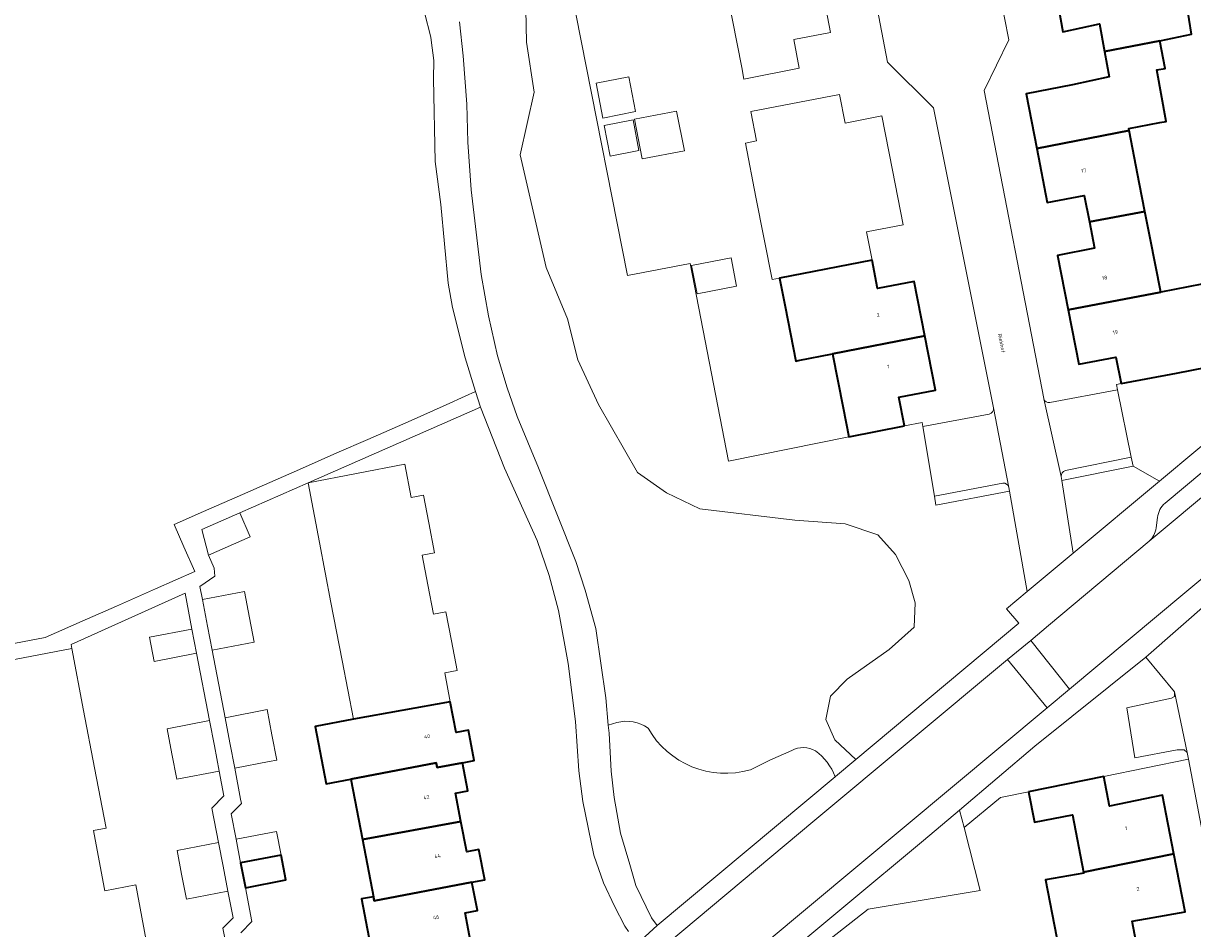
# Model space of a CAD drawing. Header units: metres. Extents: x 197700 to 204338, y 317132 to 325229.
# Tile 71 of 256: x 198974 to 199086, y 320044 to 320131. Entities that reach past the tile are written whole.
import ezdxf
from ezdxf.enums import TextEntityAlignment as Align

# ---------------------------------------------------------------- set-up
doc = ezdxf.new("R2010")
doc.units = ezdxf.units.M
for name, color, linetype, lineweight in [('B-WE-GR-BEPLANTING_CULTUUR_BODEMBEDEKKER-GV', 90, 'Continuous', 18), ('B-WE-GR-BEPLANTING_CULTUUR_HEESTERS-GV', 90, 'Continuous', 18), ('B-WE-OG-BEBOUWING-GV', 7, 'Continuous', 35), ('B-WE-OG-BEBOUWING-T18', 10, 'Continuous', 18), ('B-WE-OG-TERREIN_CULTUURSCHEIDING-GV', 7, 'Continuous', 18), ('B-WE-OG-TERREIN_ERF-GV', 7, 'Continuous', 18), ('B-WE-OG-TOPOGRAFIE-T18', 10, 'Continuous', 18), ('B-WE-VH-VERHARDING_ASFALT-GV', 252, 'Continuous', 18), ('B-WE-VH-VERHARDING_BETONSTRAATSTEEN-GV', 252, 'Continuous', 18), ('B-WE-VH-VERHARDING_TEGEL-GV', 252, 'Continuous', 18)]:
    doc.layers.add(name, color=color, linetype=linetype, lineweight=lineweight)
doc.styles.add('NLCS-ISO-M200-T18', font='NLCS-ISO.ttf', dxfattribs={"height": 0.36})

msp = doc.modelspace()

# ---------------------------------------------------------------- linework, layer by layer
at = {"layer": 'B-WE-GR-BEPLANTING_CULTUUR_BODEMBEDEKKER-GV'}
for points in [[(199073.607, 320086.859), (199074.681, 320079.924), (199082.928, 320086.807), (199080.411, 320088.237)], [(199046.075, 320038.83), (199055.085, 320045.867), (199065.79, 320047.67), (199064.273, 320053.688), (199063.82, 320055.345), (199060.379, 320052.429), (199045.527, 320040.08)]]:
    msp.add_lwpolyline(points, close=True, dxfattribs=at)
at = {"layer": 'B-WE-GR-BEPLANTING_CULTUUR_HEESTERS-GV'}
for points in [[(199022.33, 320131.92), (199022.419, 320128.802), (199023.132, 320123.99), (199021.795, 320118.02), (199024.29, 320107.237), (199026.34, 320102.336), (199027.32, 320098.416), (199029.28, 320094.138), (199033.023, 320087.634), (199035.785, 320085.673), (199038.993, 320084.158), (199048.082, 320083.089), (199052.894, 320082.733), (199056.013, 320081.663), (199057.706, 320079.792), (199058.953, 320077.297), (199059.577, 320075.158), (199059.488, 320072.842), (199057.082, 320070.703), (199053.072, 320067.852), (199051.468, 320066.248), (199051.023, 320064.02), (199051.892, 320062.071), (199053.886, 320060.173), (199069.48, 320073.228), (199068.315, 320074.595), (199070.27, 320076.251), (199068.596, 320085.845), (199061.546, 320084.507), (199061.406, 320085.356), (199060.312, 320092.019), (199060.238, 320092.412), (199058.54, 320092.09), (199053.23, 320091.04), (199041.73, 320088.72), (199038.06, 320107.61), (199032.06, 320106.46), (199023.21, 320151.39)], [(199031.048, 320063.721), (199030.229, 320063.471), (199030.298, 320062.714), (199030.503, 320059.06), (199030.806, 320056.558), (199031.412, 320053.154), (199032.287, 320050.151)], [(199047.769, 320061.056), (199045.678, 320060.116), (199043.816, 320059.201)], [(199032.287, 320050.151), (199032.87, 320048.149), (199034.374, 320045.048), (199034.917, 320044.294), (199051.93, 320058.537)]]:
    msp.add_lwpolyline(points, dxfattribs=at)
for points in [[(199079.26, 320096.13), (199078.831, 320096.043), (199078.93, 320095.553), (199080.239, 320089.085), (199080.411, 320088.237), (199082.928, 320086.807), (199115.922, 320114.343), (199098.575, 320110.891), (199099.925, 320103.702), (199094.442, 320099.059), (199088.945, 320097.996), (199084.56, 320097.14)], [(199063.82, 320055.345), (199064.273, 320053.688), (199067.722, 320056.551), (199070.42, 320057.1), (199077.6, 320058.56), (199085.707, 320060.208), (199085.582, 320060.862), (199085.281, 320061.112), (199084.631, 320061.111), (199080.579, 320060.356), (199079.823, 320065.111), (199084.074, 320066.066), (199084.374, 320066.217), (199084.374, 320066.667), (199081.617, 320069.968), (199071.023, 320061.449)]]:
    msp.add_lwpolyline(points, close=True, dxfattribs=at)
for points in [[(199034.029, 320063.184, 0.2207331), (199031.048, 320063.721)], [(199043.816, 320059.201, -0.3460213), (199034.029, 320063.184)], [(199050.032, 320061.002, 0.2641968), (199047.769, 320061.056)], [(199051.93, 320058.537, 0.1519257), (199050.032, 320061.002)]]:
    msp.add_lwpolyline(points, format="xyb", dxfattribs=at)
at = {"layer": 'B-WE-OG-BEBOUWING-GV'}
for points in [[(199072.765, 320134.98), (199073.7, 320129.773), (199077.212, 320130.545), (199077.684, 320127.891), (199082.971, 320128.903), (199086.004, 320129.559), (199085.546, 320132.357), (199084.577, 320132.183), (199083.764, 320137.037), (199081.598, 320136.654)], [(199071.198, 320118.62), (199080.034, 320120.329), (199079.998, 320120.515), (199082.983, 320121.097), (199083.56, 320121.21), (199082.693, 320126.126), (199083.49, 320126.28), (199082.971, 320128.903), (199077.684, 320127.891), (199078.112, 320125.482), (199074.612, 320124.696), (199070.18, 320123.83)], [(199076.231, 320111.608), (199081.541, 320112.606), (199081.032, 320115.214), (199080.034, 320120.329), (199071.198, 320118.62), (199072.21, 320113.44), (199075.738, 320114.13)], [(199076.231, 320111.608), (199076.726, 320109.078), (199073.197, 320108.388), (199074.214, 320103.189), (199083.049, 320104.883), (199082.039, 320110.057), (199081.541, 320112.606)], [(199051.677, 320098.984), (199060.505, 320100.71), (199059.49, 320105.9), (199055.976, 320105.224), (199055.446, 320107.932), (199046.6, 320106.225), (199047.134, 320103.496), (199048.151, 320098.295), (199048.381, 320098.34)], [(199084.56, 320097.14), (199088.945, 320097.996), (199088.498, 320100.284), (199087.434, 320105.739), (199086.984, 320105.651), (199083.049, 320104.883), (199074.214, 320103.189), (199075.23, 320097.99), (199078.75, 320098.65), (199079.26, 320096.13)], [(199058.54, 320092.09), (199058.02, 320094.83), (199061.52, 320095.52), (199060.505, 320100.71), (199051.677, 320098.984), (199052.69, 320093.801), (199053.23, 320091.04)], [(199005.857, 320064.039), (199002.215, 320063.341), (199003.269, 320057.843), (199005.622, 320058.294), (199013.769, 320059.853), (199013.853, 320059.414), (199016.276, 320059.881), (199017.418, 320060.1), (199016.861, 320063.002), (199015.683, 320062.776), (199015.124, 320065.692)], [(199005.622, 320058.294), (199006.726, 320052.536), (199016.132, 320054.261), (199015.615, 320056.953), (199016.794, 320057.179), (199016.276, 320059.881), (199013.853, 320059.414), (199013.769, 320059.853)], [(199070.42, 320057.1), (199070.98, 320054.18), (199074.62, 320054.88), (199075.67, 320049.418), (199084.297, 320051.178), (199083.21, 320056.76), (199078.16, 320055.71), (199077.6, 320058.56)], [(199007.776, 320047.06), (199007.853, 320046.658), (199017.196, 320048.449), (199018.423, 320048.684), (199017.867, 320051.581), (199016.689, 320051.355), (199016.132, 320054.261), (199006.726, 320052.536)], [(198998.952, 320051.046), (198995.076, 320050.302), (198995.533, 320047.917), (198999.41, 320048.661)], [(199080.845, 320042.036), (199080.33, 320044.72), (199082.33, 320045.076), (199085.38, 320045.62), (199084.297, 320051.178), (199075.67, 320049.418), (199075.688, 320049.324), (199072.035, 320048.673), (199073.09, 320043.26), (199073.653, 320040.359), (199080.873, 320041.891)], [(199007.776, 320047.06), (199006.648, 320046.844), (199007.76, 320041.041), (199017.057, 320042.802), (199016.537, 320045.511), (199017.716, 320045.737), (199017.196, 320048.449), (199007.853, 320046.658)]]:
    msp.add_lwpolyline(points, close=True, dxfattribs=at)
at = {"layer": 'B-WE-OG-TERREIN_CULTUURSCHEIDING-GV'}
for points in [[(199051.93, 320058.537), (199051.947, 320058.551), (199053.886, 320060.173), (199051.892, 320062.071), (199051.023, 320064.02), (199051.468, 320066.248), (199053.072, 320067.852), (199057.082, 320070.703), (199059.488, 320072.842), (199059.577, 320075.158), (199058.953, 320077.297), (199057.706, 320079.792), (199056.013, 320081.663), (199052.894, 320082.733), (199048.082, 320083.089), (199038.993, 320084.158), (199035.785, 320085.673), (199033.023, 320087.634), (199029.28, 320094.138), (199027.32, 320098.416), (199026.34, 320102.336), (199024.29, 320107.237), (199021.795, 320118.02), (199023.132, 320123.99), (199022.419, 320128.802), (199022.33, 320131.92)], [(199015.999, 320130.727), (199016.353, 320127.474), (199016.709, 320122.869), (199016.814, 320119.215), (199017.121, 320114.66), (199018.082, 320106.552), (199018.788, 320102.599), (199019.644, 320098.795), (199020.549, 320095.742), (199021.502, 320092.99), (199023.56, 320088.086), (199027.124, 320079.129), (199028.029, 320076.377), (199029.034, 320072.724), (199029.993, 320066.068), (199030.229, 320063.471), (199031.048, 320063.721)], [(199043.816, 320059.201), (199045.678, 320060.116), (199047.769, 320061.056)]]:
    msp.add_lwpolyline(points, dxfattribs=at)
for points in [[(199031.048, 320063.721, -0.2207331), (199034.029, 320063.184)], [(199034.029, 320063.184, 0.3460213), (199043.816, 320059.201)], [(199047.769, 320061.056, -0.2641968), (199050.032, 320061.002)], [(199050.032, 320061.002, -0.1519257), (199051.93, 320058.537)]]:
    msp.add_lwpolyline(points, format="xyb", dxfattribs=at)
at = {"layer": 'B-WE-OG-TERREIN_ERF-GV'}
for points in [[(199092.437, 320200.02), (199089.36, 320199.43), (199090, 320196.18), (199084.56, 320195.12), (199084.849, 320193.727), (199086.621, 320184.701), (199084.37, 320184.22), (199057.392, 320178.888), (199054.881, 320178.436), (199058.948, 320157.678), (199062.72, 320158.509), (199068.544, 320129.011), (199066.184, 320124.158), (199071.862, 320094.719), (199071.869, 320094.687)], [(199067.061, 320093.809), (199061.338, 320122.517), (199056.928, 320126.871), (199051.305, 320156.236)], [(199023.21, 320151.39), (199032.06, 320106.46), (199038.06, 320107.61), (199041.73, 320088.72), (199053.23, 320091.04), (199052.69, 320093.801), (199051.677, 320098.984), (199048.381, 320098.34), (199048.151, 320098.295), (199047.134, 320103.496), (199046.6, 320106.225), (199045.892, 320106.088), (199044.347, 320113.97), (199043.335, 320119.138), (199044.397, 320119.346), (199043.849, 320122.142), (199052.33, 320123.79), (199052.88, 320121.043), (199056.39, 320121.73), (199057.409, 320116.53), (199058.43, 320111.32), (199054.916, 320110.641), (199055.446, 320107.932), (199055.976, 320105.224), (199059.49, 320105.9), (199060.505, 320100.71), (199061.52, 320095.52), (199058.02, 320094.83), (199058.54, 320092.09), (199060.238, 320092.412), (199060.312, 320092.019), (199066.663, 320093.224)], [(199050.477, 320134.906), (199051.49, 320129.72), (199047.982, 320129.033), (199048.49, 320126.29), (199043.2, 320125.25), (199042.984, 320126.356), (199041.647, 320133.201)], [(199072.446, 320094.322), (199078.93, 320095.553), (199078.831, 320096.043), (199079.26, 320096.13), (199078.75, 320098.65), (199075.23, 320097.99), (199074.214, 320103.189), (199073.197, 320108.388), (199076.726, 320109.078), (199076.231, 320111.608), (199075.738, 320114.13), (199072.21, 320113.44), (199071.198, 320118.62), (199070.18, 320123.83), (199074.612, 320124.696), (199078.112, 320125.482), (199077.684, 320127.891), (199077.212, 320130.545), (199073.7, 320129.773), (199072.765, 320134.98)], [(199085.546, 320132.357), (199086.004, 320129.559), (199082.971, 320128.903), (199083.49, 320126.28), (199082.693, 320126.126), (199083.56, 320121.21), (199082.983, 320121.097), (199079.998, 320120.515), (199080.034, 320120.329), (199081.032, 320115.214), (199081.541, 320112.606), (199082.039, 320110.057), (199083.049, 320104.883), (199086.984, 320105.651)], [(199032.174, 320043.728), (199031.824, 320044.244), (199030.82, 320046.146), (199029.767, 320048.398), (199028.863, 320051.05), (199027.806, 320056.154), (199027.401, 320059.108), (199027.094, 320063.812), (199026.387, 320069.368), (199025.479, 320074.423), (199024.575, 320077.776), (199023.419, 320081.128), (199020.308, 320088.033), (199017.999, 320093.888), (199001.524, 320086.644), (199010.768, 320088.416), (199011.379, 320085.227), (199012.557, 320085.453), (199013.065, 320082.807), (199013.613, 320079.948), (199012.434, 320079.722), (199012.98, 320076.878), (199013.516, 320074.08), (199014.695, 320074.306), (199015.228, 320071.521), (199015.767, 320068.712), (199014.589, 320068.486), (199015.124, 320065.692), (199015.683, 320062.776), (199016.861, 320063.002), (199017.418, 320060.1), (199016.276, 320059.881), (199016.794, 320057.179), (199015.615, 320056.953), (199016.132, 320054.261), (199016.689, 320051.355), (199017.867, 320051.581), (199018.423, 320048.684), (199017.196, 320048.449), (199017.716, 320045.737), (199016.537, 320045.511), (199017.057, 320042.802)], [(199007.76, 320041.041), (199006.648, 320046.844), (199007.776, 320047.06), (199006.726, 320052.536), (199005.622, 320058.294), (199003.269, 320057.843), (199002.215, 320063.341), (199005.857, 320064.039), (199004.784, 320069.637), (199003.715, 320075.212), (199002.619, 320080.929), (199001.524, 320086.644), (198994.992, 320083.772), (198996.002, 320081.475), (198991.997, 320079.714), (198992.543, 320078.472), (198992.6, 320077.717), (198991.18, 320076.727), (198991.417, 320075.492), (198995.432, 320076.262), (198995.92, 320073.718), (198996.364, 320071.405), (198992.348, 320070.635), (198993.585, 320064.184), (198997.601, 320064.955), (198998.063, 320062.545), (198998.528, 320060.121), (198997.809, 320059.983), (198994.512, 320059.351), (198995.077, 320056.404), (198995.156, 320055.99), (198994.175, 320054.996), (198994.642, 320052.562), (198998.519, 320053.305), (198998.952, 320051.046), (198999.41, 320048.661), (198995.533, 320047.917), (198996.152, 320044.689), (198995.079, 320043.609)], [(198993.966, 320040.95), (198993.37, 320044.055), (198994.353, 320045.044), (198993.851, 320047.594), (198989.886, 320046.834), (198989.429, 320049.219), (198988.995, 320051.479), (198992.96, 320052.239), (198992.326, 320055.543), (198993.478, 320056.71), (198993.026, 320059.066), (198988.968, 320058.288), (198988.503, 320060.713), (198988.041, 320063.121), (198992.099, 320063.899), (198990.862, 320070.35), (198986.804, 320069.572), (198986.361, 320071.885), (198990.418, 320072.663), (198989.762, 320076.088), (198978.885, 320071.187), (198978.933, 320070.799), (198980.065, 320064.859), (198981.109, 320059.385), (198982.208, 320053.619), (198980.999, 320053.389), (198982.035, 320047.954), (198982.095, 320047.637), (198985.042, 320048.199), (198986.057, 320042.877)], [(199089.613, 320039.742), (199085.707, 320060.208), (199077.6, 320058.56), (199078.16, 320055.71), (199083.21, 320056.76), (199084.297, 320051.178), (199085.38, 320045.62), (199082.33, 320045.076), (199080.33, 320044.72), (199080.845, 320042.036)], [(199073.09, 320043.26), (199072.035, 320048.673), (199075.688, 320049.324), (199075.67, 320049.418), (199074.62, 320054.88), (199070.98, 320054.18), (199070.42, 320057.1), (199067.722, 320056.551), (199064.273, 320053.688), (199065.79, 320047.67), (199055.085, 320045.867), (199046.075, 320038.83)]]:
    msp.add_lwpolyline(points, dxfattribs=at)
for points in [[(199032.196, 320125.463), (199032.838, 320122.14), (199029.699, 320121.534), (199029.057, 320124.857)], [(199030.409, 320117.885), (199029.839, 320120.831), (199032.595, 320121.363), (199033.164, 320118.417)], [(199032.732, 320121.414), (199036.768, 320122.194), (199037.503, 320118.395), (199033.467, 320117.615)], [(199041.972, 320108.154), (199042.496, 320105.441), (199038.724, 320104.712), (199038.2, 320107.425)]]:
    msp.add_lwpolyline(points, close=True, dxfattribs=at)
for points in [[(199071.869, 320094.687, 0.3929476), (199072.446, 320094.322)], [(199066.663, 320093.224, 0.4069575), (199067.061, 320093.809)]]:
    msp.add_lwpolyline(points, format="xyb", dxfattribs=at)
at = {"layer": 'B-WE-VH-VERHARDING_ASFALT-GV'}
for points in [[(199054.924, 320156.914), (199051.305, 320156.236), (199056.928, 320126.871), (199061.338, 320122.517), (199067.061, 320093.809), (199068.531, 320086.212), (199068.535, 320086.193), (199068.596, 320085.845), (199070.27, 320076.251), (199074.681, 320079.924), (199073.607, 320086.859), (199073.547, 320087.244), (199071.869, 320094.687), (199071.862, 320094.719), (199066.184, 320124.158), (199068.544, 320129.011), (199062.72, 320158.509), (199058.948, 320157.678), (199054.881, 320178.436), (199054.028, 320178.268), (199052.013, 320177.874), (199050.862, 320177.648)], [(199102.771, 320098.447), (199101.938, 320097.75), (199081.959, 320081.051), (199072.335, 320072.999), (199070.624, 320071.574), (199074.345, 320066.915), (199102.187, 320090.19), (199142.637, 320123.952), (199138.798, 320128.53), (199119.731, 320112.594)], [(199068.417, 320069.735), (199072.192, 320065.117), (199074.345, 320066.915), (199070.624, 320071.574)]]:
    msp.add_lwpolyline(points, close=True, dxfattribs=at)
msp.add_lwpolyline([(199035.982, 320034.893), (199072.192, 320065.117), (199068.417, 320069.735), (199049.969, 320054.368), (199033.144, 320040.281)], dxfattribs=at)
at = {"layer": 'B-WE-VH-VERHARDING_BETONSTRAATSTEEN-GV'}
for points in [[(199081.959, 320081.051), (199101.938, 320097.75)], [(199098.075, 320096.92), (199083.481, 320084.714)], [(199073.942, 320087.811), (199080.239, 320089.085), (199078.93, 320095.553), (199072.446, 320094.322)], [(199071.869, 320094.687), (199073.547, 320087.244)], [(199066.663, 320093.224), (199060.312, 320092.019), (199061.406, 320085.356), (199067.95, 320086.598)], [(199068.531, 320086.212), (199067.061, 320093.809)], [(199082.749, 320083.324), (199082.609, 320082.329)], [(199087.814, 320075.38), (199081.617, 320069.968), (199084.374, 320066.667), (199085.582, 320060.862), (199085.707, 320060.208), (199089.613, 320039.742), (199085.768, 320033.981), (199082.266, 320033.378), (199088.695, 320000)]]:
    msp.add_lwpolyline(points, dxfattribs=at)
for points in [[(199072.446, 320094.322, -0.3929476), (199071.869, 320094.687)], [(199067.061, 320093.809, -0.4069575), (199066.663, 320093.224)], [(199073.547, 320087.244, -0.401065), (199073.942, 320087.811)], [(199067.95, 320086.598, -0.4071678), (199068.531, 320086.212)], [(199083.481, 320084.714, 0.1992316), (199082.749, 320083.324)], [(199082.609, 320082.329, -0.1678391), (199081.959, 320081.051)]]:
    msp.add_lwpolyline(points, format="xyb", dxfattribs=at)
msp.add_lwpolyline([(199085.582, 320060.862), (199084.374, 320066.667), (199084.374, 320066.217), (199084.074, 320066.066), (199079.823, 320065.111), (199080.579, 320060.356), (199084.631, 320061.111), (199085.281, 320061.112)], close=True, dxfattribs=at)
at = {"layer": 'B-WE-VH-VERHARDING_TEGEL-GV'}
for points in [[(199133.253, 320113.227), (199153.995, 320130.54), (199163.133, 320138.224), (199165.07, 320139.827), (199163.653, 320141.494), (199162.564, 320140.585), (199144.824, 320125.777), (199142.637, 320123.952), (199102.187, 320090.19), (199074.345, 320066.915), (199072.192, 320065.117), (199035.982, 320034.893)], [(199148.277, 320139.131), (199131.687, 320125.191), (199130.546, 320126.548), (199126.777, 320123.402), (199125.131, 320122.028), (199115.922, 320114.343), (199082.928, 320086.807), (199074.681, 320079.924), (199070.27, 320076.251), (199068.315, 320074.595), (199069.48, 320073.228), (199053.886, 320060.173), (199051.947, 320058.551), (199051.93, 320058.537), (199034.917, 320044.294), (199032.977, 320042.544), (199029.228, 320039.787), (199027.029, 320038.283), (199024.958, 320037.012), (199026.111, 320035.396)], [(199012.645, 320131.625), (199013.249, 320129.273), (199013.29, 320128.968), (199013.553, 320127.021), (199013.505, 320125.269), (199013.666, 320117.36), (199014.221, 320113.256), (199014.931, 320105.748), (199015.335, 320103.396), (199016.542, 320098.592), (199017.547, 320095.389), (199017.999, 320093.888), (199020.308, 320088.033), (199023.419, 320081.128), (199024.575, 320077.776), (199025.479, 320074.423), (199026.387, 320069.368), (199027.094, 320063.812), (199027.401, 320059.108), (199027.806, 320056.154), (199028.863, 320051.05), (199029.767, 320048.398), (199030.82, 320046.146), (199031.824, 320044.244), (199032.174, 320043.728)], [(199032.977, 320042.544), (199034.917, 320044.294), (199034.374, 320045.048), (199032.87, 320048.149), (199032.287, 320050.151), (199031.412, 320053.154), (199030.806, 320056.558), (199030.503, 320059.06), (199030.298, 320062.714), (199030.229, 320063.471), (199029.993, 320066.068), (199029.034, 320072.724), (199028.029, 320076.377), (199027.124, 320079.129), (199023.56, 320088.086), (199021.502, 320092.99), (199020.549, 320095.742), (199019.644, 320098.795), (199018.788, 320102.599), (199018.082, 320106.552), (199017.121, 320114.66), (199016.814, 320119.215), (199016.709, 320122.869), (199016.353, 320127.474), (199015.999, 320130.727)], [(199027.617, 320026.807), (199030.394, 320028.325), (199035.393, 320031.784), (199039.116, 320034.636), (199041.008, 320036.257), (199044.288, 320039.05), (199045.527, 320040.08), (199060.379, 320052.429), (199063.82, 320055.345), (199071.023, 320061.449), (199081.617, 320069.968), (199087.814, 320075.38), (199090.113, 320077.234), (199129.424, 320110.002), (199133.253, 320113.227)], [(199083.481, 320084.714), (199098.075, 320096.92)], [(198995.079, 320043.609), (198996.152, 320044.689), (198995.533, 320047.917), (198995.076, 320050.302), (198994.642, 320052.562), (198994.175, 320054.996), (198995.156, 320055.99), (198995.077, 320056.404), (198994.512, 320059.351), (198994.047, 320061.775), (198993.585, 320064.184), (198992.348, 320070.635), (198991.905, 320072.948), (198991.417, 320075.492), (198991.18, 320076.727), (198992.6, 320077.717), (198992.543, 320078.472), (198991.997, 320079.714), (198991.367, 320082.178), (198994.992, 320083.772), (199001.524, 320086.644), (199017.999, 320093.888), (199017.547, 320095.389), (199016.547, 320094.938), (199014.717, 320094.091), (199011.083, 320092.493), (199007.239, 320090.803), (199004.282, 320089.503), (199000.694, 320087.925), (198996.849, 320086.235), (198995.256, 320085.534), (198991.538, 320083.899), (198988.721, 320082.661), (198989.656, 320080.534), (198990.7, 320078.159), (198986.938, 320076.505), (198983.19, 320074.857), (198979.911, 320073.415), (198976.391, 320071.867), (198963.357, 320069.364)], [(199073.607, 320086.859), (199080.411, 320088.237), (199080.239, 320089.085), (199073.942, 320087.811)], [(199067.95, 320086.598), (199061.406, 320085.356), (199061.546, 320084.507), (199068.596, 320085.845)], [(199073.547, 320087.244), (199073.607, 320086.859)], [(199068.596, 320085.845), (199068.535, 320086.193), (199068.531, 320086.212)], [(199082.609, 320082.329), (199082.749, 320083.324)], [(199033.144, 320040.281), (199049.969, 320054.368), (199068.417, 320069.735), (199070.624, 320071.574), (199072.335, 320072.999), (199081.959, 320081.051)], [(198970.413, 320069.175), (198978.933, 320070.799), (198978.885, 320071.187), (198989.762, 320076.088), (198990.418, 320072.663), (198990.862, 320070.35), (198992.099, 320063.899), (198992.561, 320061.49), (198993.026, 320059.066), (198993.478, 320056.71), (198992.326, 320055.543), (198992.96, 320052.239), (198993.393, 320049.98), (198993.851, 320047.594), (198994.353, 320045.044), (198993.37, 320044.055), (198993.966, 320040.95)]]:
    msp.add_lwpolyline(points, dxfattribs=at)
for points in [[(199073.942, 320087.811, 0.401065), (199073.547, 320087.244)], [(199068.531, 320086.212, 0.4071678), (199067.95, 320086.598)], [(199082.749, 320083.324, -0.1992316), (199083.481, 320084.714)], [(199081.959, 320081.051, 0.1678391), (199082.609, 320082.329)]]:
    msp.add_lwpolyline(points, format="xyb", dxfattribs=at)

# ---------------------------------------------------------------- texts
at = {"layer": 'B-WE-OG-BEBOUWING-T18', "style": 'NLCS-ISO-M200-T18'}
for s, rotation, p in [('17', 11, (199075.689, 320116.496)), ('18', 11, (199077.691, 320106.253)), ('2', 11, (199056.042, 320102.692)), ('19', 11, (199078.709, 320101.044)), ('1', 11, (199057.004, 320097.771)), ('40', 10.8, (199012.906, 320062.388)), ('42', 10.8, (199012.839, 320056.563)), ('1', 11, (199079.748, 320053.609)), ('44', 10.8, (199013.914, 320050.959)), ('2', 11, (199080.88, 320047.799)), ('46', 10.8, (199013.765, 320045.101))]:
    msp.add_text(s, height=0.36, rotation=rotation, dxfattribs=at).set_placement(p, align=Align.MIDDLE)
at = {"layer": 'B-WE-OG-TOPOGRAFIE-T18', "style": 'NLCS-ISO-M200-T18'}
msp.add_text('Riekhof', height=0.36, rotation=281.3, dxfattribs=at).set_placement((199067.84, 320099.985), align=Align.MIDDLE)

doc.saveas('drawing.dxf')
